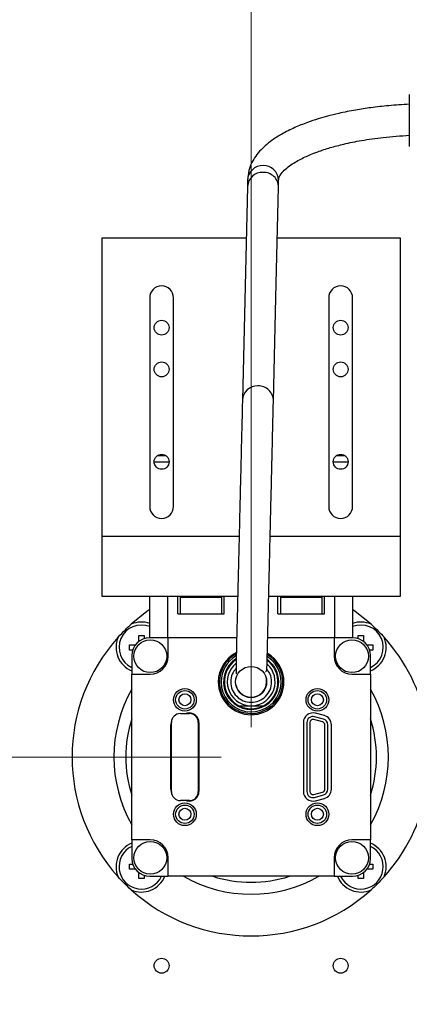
# Model space of a CAD drawing. Header units: millimetres. Extents: x 0 to 420, y 0 to 297.
# Tile 108 of 145: x 178 to 191, y 182 to 215. Entities that reach past the tile are written whole.
import ezdxf

# ---------------------------------------------------------------- set-up
doc = ezdxf.new("R2010")
doc.units = ezdxf.units.MM
doc.styles.add('SLDTEXTSTYLE0', font='TXT', dxfattribs={"width": 0.75})
doc.dimstyles.new('SLDDIMSTYLE0', dxfattribs={"dimtxt": 3.5, "dimasz": 3.302, "dimexe": 0, "dimexo": 0.0625, "dimgap": 0.875, "dimtad": 1, "dimlfac": 5, "dimrnd": 1e-09, "dimzin": 12, "dimdsep": 46, "dimtxsty": 'SLDTEXTSTYLE0', "dimsah": 1, "dimcen": 0.09, "dimadec": 0, "dimazin": 3, "dimtfac": 1, "dimtofl": 0, "dimtmove": 0, "dimatfit": 3, "dimfxl": 1, "dimfrac": 2, "dimtolj": 1, "dimtzin": 12, "dimarcsym": 0})

# ---------------------------------------------------------------- blocks, each defined once
blk = doc.blocks.new('_D_2')
at = {"color": 7, "linetype": 'Continuous', "lineweight": 18}
for p, q in [((185.436, 191.755), (185.436, 250.846)), ((235.436, 223.755), (235.436, 250.846)), ((235.436, 249.846), (185.436, 249.846))]:
    blk.add_line(p, q, dxfattribs=at)
for points in [[(185.436, 249.846), (188.738, 249.338), (188.738, 250.354)], [(235.436, 249.846), (232.134, 250.354), (232.134, 249.338)]]:
    blk.add_solid(points, dxfattribs=at)
at = {"color": 7, "linetype": 'Continuous', "lineweight": 18, "insert": (206.557, 254.358), "char_height": 3.5, "attachment_point": 1, "style": 'SLDTEXTSTYLE0'}
blk.add_mtext('250', dxfattribs=at)
blk = doc.blocks.new('_D_5')
at = {"color": 7, "linetype": 'Continuous', "lineweight": 18}
for p, q in [((186.436, 221.355), (271.003, 221.355)), ((270.003, 160.155), (270.003, 221.355)), ((186.436, 160.155), (271.003, 160.155))]:
    blk.add_line(p, q, dxfattribs=at)
for points in [[(270.003, 221.355), (269.495, 218.053), (270.511, 218.053)], [(270.003, 160.155), (270.511, 163.457), (269.495, 163.457)]]:
    blk.add_solid(points, dxfattribs=at)
at = {"color": 7, "linetype": 'Continuous', "lineweight": 18, "insert": (265.491, 186.876), "char_height": 3.5, "attachment_point": 1, "rotation": 90, "style": 'SLDTEXTSTYLE0'}
blk.add_mtext('306', dxfattribs=at)
blk = doc.blocks.new('_D_6')
at = {"color": 7, "linetype": 'Continuous', "lineweight": 18}
for p, q in [((142.436, 230.755), (115.112, 230.755)), ((116.112, 230.755), (116.112, 190.755)), ((184.436, 190.755), (115.112, 190.755))]:
    blk.add_line(p, q, dxfattribs=at)
for points in [[(116.112, 230.755), (115.604, 227.453), (116.62, 227.453)], [(116.112, 190.755), (116.62, 194.057), (115.604, 194.057)]]:
    blk.add_solid(points, dxfattribs=at)
at = {"color": 7, "linetype": 'Continuous', "lineweight": 18, "insert": (111.6, 206.876), "char_height": 3.5, "attachment_point": 1, "rotation": 90, "style": 'SLDTEXTSTYLE0'}
blk.add_mtext('200', dxfattribs=at)

msp = doc.modelspace()

# ---------------------------------------------------------------- linework, layer by layer
at = {"color": 7, "linetype": 'Continuous', "lineweight": 25}
for p, q in [((185.316, 210.097), (185.316, 209.8802)), ((186.356, 209.8747), (186.356, 210.097)), ((185.3162, 209.8861), (185.1435, 202.7219)), ((185.2745, 208.1553), (180.436, 208.1553)), ((180.436, 208.1553), (180.436, 198.1553)), ((190.436, 208.1553), (186.3147, 208.1553)), ((190.436, 198.1553), (190.436, 208.1553)), ((182.036, 206.1553), (182.036, 199.1553)), ((182.836, 199.1553), (182.836, 206.1553)), ((188.036, 206.1553), (188.036, 199.1553)), ((188.836, 199.1553), (188.836, 206.1553)), ((182.586, 200.8553), (182.286, 200.8553)), ((188.586, 200.8553), (188.286, 200.8553)), ((182.186, 200.6553), (182.686, 200.6553)), ((188.186, 200.6553), (188.686, 200.6553)), ((185.0335, 198.1553), (180.436, 198.1553)), ((180.436, 198.1553), (180.436, 196.1553)), ((190.436, 198.1553), (186.0738, 198.1553)), ((190.436, 196.1553), (190.436, 198.1553)), ((180.436, 196.1553), (184.9853, 196.1553)), ((182.036, 194.7553), (182.036, 196.1553)), ((182.636, 196.1553), (182.636, 194.7553)), ((182.976, 195.5553), (182.976, 196.1553)), ((184.536, 195.5553), (184.536, 196.1553)), ((186.0256, 196.1553), (190.436, 196.1553)), ((186.336, 195.5553), (186.336, 196.1553)), ((187.896, 195.5553), (187.896, 196.1553)), ((188.236, 194.7553), (188.236, 196.1553)), ((188.836, 196.1553), (188.836, 194.7553)), ((183.056, 196.1153), (183.056, 195.5553)), ((183.056, 196.1153), (183.756, 196.1153)), ((183.756, 196.1153), (184.456, 196.1153)), ((184.456, 195.5553), (184.456, 196.1153)), ((186.416, 196.1153), (186.416, 195.5553)), ((186.416, 196.1153), (187.116, 196.1153)), ((187.116, 196.1153), (187.816, 196.1153)), ((187.816, 195.5553), (187.816, 196.1153)), ((182.976, 195.5553), (184.536, 195.5553)), ((186.336, 195.5553), (187.896, 195.5553)), ((181.6706, 194.8339), (181.8476, 194.8339)), ((181.6706, 194.6312), (181.6706, 194.8339)), ((181.8476, 194.8339), (181.8476, 194.725)), ((189.0245, 194.8339), (189.2015, 194.8339)), ((189.0245, 194.725), (189.0245, 194.8339)), ((189.2015, 194.8339), (189.2015, 194.6312)), ((181.3575, 194.3438), (181.3575, 194.5208)), ((181.3575, 194.5208), (181.5602, 194.5208)), ((182.636, 194.7553), (182.036, 194.7553)), ((184.9516, 194.7553), (182.636, 194.7553)), ((182.656, 194.1353), (182.656, 194.7553)), ((188.236, 194.7553), (185.9918, 194.7553)), ((188.216, 194.7553), (188.216, 194.1353)), ((188.836, 194.7553), (188.236, 194.7553)), ((189.3119, 194.5208), (189.5146, 194.5208)), ((189.5146, 194.5208), (189.5146, 194.3438)), ((181.4664, 194.3438), (181.3575, 194.3438)), ((189.5146, 194.3438), (189.4057, 194.3438)), ((181.436, 194.1553), (181.436, 193.5353)), ((189.436, 193.5353), (189.436, 194.1553)), ((181.436, 187.9753), (181.436, 193.5353)), ((181.436, 193.5353), (182.056, 193.5353)), ((188.816, 193.5353), (189.436, 193.5353)), ((189.436, 193.5353), (189.436, 187.9753)), ((183.066, 192.2153), (183.366, 192.2153)), ((183.2493, 192.2153), (183.2832, 192.2244)), ((185.3783, 192.4753), (185.436, 192.4753)), ((185.436, 192.4753), (185.4938, 192.4753)), ((187.8889, 192.144), (187.5889, 192.2244)), ((182.766, 189.5953), (182.766, 191.9153)), ((183.666, 191.9153), (183.666, 189.5953)), ((183.686, 191.9153), (183.686, 189.5953)), ((187.186, 191.9153), (187.186, 189.5953)), ((187.306, 191.9153), (187.306, 189.5953)), ((187.406, 191.9153), (187.406, 189.5953)), ((187.8319, 191.9315), (187.5319, 192.0119)), ((187.8578, 192.0281), (187.5578, 192.1085)), ((182.746, 189.6757), (182.746, 191.8349)), ((187.906, 189.6757), (187.906, 191.8349)), ((188.006, 189.6757), (188.006, 191.8349)), ((188.126, 189.6757), (188.126, 191.8349)), ((187.5319, 189.4987), (187.8319, 189.5791)), ((183.366, 189.2953), (183.066, 189.2953)), ((183.2832, 189.2862), (183.2493, 189.2953)), ((187.5578, 189.4021), (187.8578, 189.4825)), ((187.5889, 189.2862), (187.8889, 189.3666)), ((182.056, 187.9753), (181.436, 187.9753)), ((181.436, 187.9753), (181.436, 187.3553)), ((189.436, 187.9753), (188.816, 187.9753)), ((189.436, 187.3553), (189.436, 187.9753)), ((182.656, 186.7553), (182.656, 187.3753)), ((188.216, 187.3753), (188.216, 186.7553)), ((181.3575, 187.1669), (181.4664, 187.1669)), ((181.3575, 186.9898), (181.3575, 187.1669)), ((181.5602, 186.9898), (181.3575, 186.9898)), ((189.5146, 186.9898), (189.3119, 186.9898)), ((189.4057, 187.1669), (189.5146, 187.1669)), ((189.5146, 187.1669), (189.5146, 186.9898)), ((181.6706, 186.6767), (181.6706, 186.8795)), ((181.8476, 186.6767), (181.6706, 186.6767)), ((181.8476, 186.7857), (181.8476, 186.6767)), ((182.036, 186.7553), (182.656, 186.7553)), ((188.216, 186.7553), (182.656, 186.7553)), ((188.216, 186.7553), (188.836, 186.7553)), ((189.0245, 186.6767), (189.0245, 186.7857)), ((189.2015, 186.6767), (189.0245, 186.6767)), ((189.2015, 186.8795), (189.2015, 186.6767))]:
    msp.add_line(p, q, dxfattribs=at)
at = {"color": 7, "linetype": 'Continuous', "lineweight": 25, "flags": 128}
for points in [[(186.1833, 202.6991), (186.2669, 206.1693), (186.3559, 209.8633)], [(182.036, 195.699), (181.9447, 195.6349), (181.4171, 195.2104)], [(189.455, 195.2104), (188.9274, 195.6349), (188.836, 195.699)]]:
    msp.add_lwpolyline(points, dxfattribs=at)
at = {"color": 7, "linetype": 'Continuous', "lineweight": 25}
for centre, radius in [((182.436, 205.1553), 0.25), ((188.436, 205.1553), 0.25), ((182.436, 203.7553), 0.25), ((188.436, 203.7553), 0.25), ((182.436, 200.6553), 0.25), ((188.436, 200.6553), 0.25), ((182.056, 194.1353), 0.55), ((188.816, 194.1353), 0.55), ((185.436, 193.2756), 0.5199), ((183.216, 192.6753), 0.38), ((183.216, 192.6753), 0.31), ((183.216, 192.6753), 0.2), ((187.656, 192.6753), 0.38), ((187.656, 192.6753), 0.31), ((187.656, 192.6753), 0.2), ((183.216, 188.8353), 0.38), ((187.656, 188.8353), 0.38), ((183.216, 188.8353), 0.31), ((183.216, 188.8353), 0.2), ((187.656, 188.8353), 0.31), ((187.656, 188.8353), 0.2), ((182.056, 187.3753), 0.55), ((188.816, 187.3753), 0.55), ((182.436, 183.7553), 0.25), ((188.436, 183.7553), 0.25)]:
    msp.add_circle(centre, radius, dxfattribs=at)
for centre, radius, start, end in [((185.836, 210.0737), 0.5205, 2.56827, 177.43173), ((185.8171, 209.8622), 0.5015, 87.83892, 177.31188), ((185.8528, 209.8606), 0.5031, 0.33891, 91.91323), ((182.436, 206.1553), 0.4, 0, 180), ((188.436, 206.1553), 0.4, 0, 180), ((182.436, 199.1553), 0.4, 180, 0), ((188.436, 199.1553), 0.4, 180, 0), ((181.7591, 194.4323), 0.75, 68.32917, 244.48634), ((181.7591, 194.4323), 0.85, 70.98415, 113.72409), ((189.113, 194.4323), 0.85, 66.27591, 109.01585), ((189.113, 194.4323), 0.75, 295.51366, 111.67083), ((185.436, 190.7553), 6, 137.94659, 222.05341), ((181.7591, 194.4323), 0.85, 156.27591, 247.66306), ((182.036, 194.1553), 0.6, 90, 180), ((188.836, 194.1553), 0.6, 0, 90), ((189.113, 194.4323), 0.85, 292.33694, 23.72409), ((185.436, 190.7553), 6, 10.9242, 42.05341), ((185.436, 193.2753), 1.1, 117.06291, 180), ((185.436, 193.2753), 1.06, 118.35081, 0), ((185.436, 193.2753), 1.06, 0, 58.57453), ((185.436, 193.2753), 1.1, 0, 59.77748), ((182.056, 194.1353), 0.6, 270, 0), ((185.436, 193.2753), 1.0071, 120.35391, 180), ((185.436, 193.2753), 1.0071, 180, 56.84139), ((185.436, 193.2753), 0.9247, 123.51992, 0), ((185.436, 193.2753), 0.9, 124.55525, 242.73396), ((185.436, 193.2753), 0.9, 297.26604, 53.27125), ((185.436, 193.2753), 0.9247, 0, 53.73873), ((188.816, 194.1353), 0.6, 180, 270), ((185.436, 193.2753), 1.1, 180, 0), ((185.436, 193.2753), 0.52, 190.89655, 10.89655), ((185.436, 190.7553), 4.6, 150.40815, 209.59185), ((185.436, 190.7553), 4.6, 330.40815, 29.59185), ((183.066, 191.9153), 0.3, 90, 180), ((183.366, 191.9153), 0.32, 0, 105), ((183.366, 191.9153), 0.3, 0, 90), ((185.436, 193.2753), 0.9, 242.73396, 297.26604), ((187.506, 191.9153), 0.32, 75, 180), ((185.436, 190.7553), 4.2, 162.24721, 197.75279), ((183.066, 191.8349), 0.32, 158.4921, 180), ((187.506, 191.9153), 0.2, 75, 180), ((187.506, 191.9153), 0.1, 75, 180), ((187.806, 191.8349), 0.1, 0, 75), ((187.806, 191.8349), 0.2, 0, 75), ((187.806, 191.8349), 0.32, 0, 75), ((185.436, 190.7553), 4.2, 342.24721, 17.75279), ((183.066, 189.6757), 0.32, 180, 201.5079), ((183.066, 189.5953), 0.3, 180, 270), ((183.366, 189.5953), 0.32, 255, 0), ((183.366, 189.5953), 0.3, 270, 0), ((187.506, 189.5953), 0.32, 180, 285), ((187.506, 189.5953), 0.2, 180, 285), ((187.506, 189.5953), 0.1, 180, 285), ((187.806, 189.6757), 0.1, 285, 0), ((187.806, 189.6757), 0.2, 285, 0), ((187.806, 189.6757), 0.32, 285, 0), ((185.436, 190.7553), 6, 317.94659, 349.0758), ((182.056, 187.3753), 0.6, 0, 90), ((188.816, 187.3753), 0.6, 90, 180), ((181.7591, 187.0784), 0.85, 112.33694, 203.72409), ((181.7591, 187.0784), 0.75, 115.51366, 334.48634), ((189.113, 187.0784), 0.75, 205.51366, 64.48634), ((189.113, 187.0784), 0.85, 336.27591, 67.66306), ((182.036, 187.3553), 0.6, 180, 270), ((188.836, 187.3553), 0.6, 270, 0), ((181.7591, 187.0784), 0.85, 246.27591, 337.66306), ((185.436, 190.7553), 4.6, 240.40815, 299.59185), ((185.436, 190.7553), 4.2, 252.24721, 287.75279), ((189.113, 187.0784), 0.85, 202.33694, 293.72409), ((185.436, 190.7553), 6, 227.94659, 312.05341)]:
    msp.add_arc(centre, radius, start, end, dxfattribs=at)
at = {"color": 1, "linetype": 'Continuous', "lineweight": 25}
for centre, radius, start, end in [((185.6445, 202.698), 0.5015, 87.83949, 177.29181), ((185.6802, 202.6965), 0.503, 0.05556, 91.91914), ((185.436, 193.2753), 0.8021, 129.75897, 265.87394), ((185.436, 193.2753), 0.8021, 274.12606, 47.64783)]:
    msp.add_arc(centre, radius, start, end, dxfattribs=at)
at = {"color": 7, "linetype": 'Continuous', "lineweight": 25}
for points, knots in [([(190.736, 212.971), (190.736, 212.921), (190.736, 212.8441), (190.736, 212.6669), (190.736, 212.5085), (190.736, 212.3331), (190.736, 212.099), (190.736, 211.8101), (190.736, 211.5587), (190.736, 211.3994), (190.736, 211.3026), (190.736, 211.2476), (190.736, 211.216), (190.736, 211.2282), (190.736, 211.2296)], [0, 0, 0, 0, 0.1346705, 0.2071657, 0.2811999, 0.3552338, 0.4277291, 0.5623995, 0.6970697, 0.7695651, 0.843599, 0.917633, 0.9901285, 1, 1, 1, 1]), ([(190.736, 212.6453), (190.5055, 212.6321), (190.0712, 212.6073), (189.4713, 212.5377), (188.9096, 212.4509), (188.424, 212.3536), (188.0095, 212.2508), (187.6597, 212.1501), (187.2874, 212.0258), (186.8719, 211.8593), (186.4757, 211.6613), (186.1522, 211.456), (185.9287, 211.2786), (185.7446, 211.1019), (185.5877, 210.9142), (185.4474, 210.6809), (185.3398, 210.4111), (185.3244, 210.2073), (185.316, 210.097)], [0, 0, 0, 0, 0.0839765, 0.1581866, 0.2219823, 0.2977019, 0.350365, 0.3948021, 0.4497329, 0.5194342, 0.5983521, 0.6673425, 0.724025, 0.7616707, 0.8178114, 0.8678116, 0.928508, 1, 1, 1, 1]), ([(186.356, 210.097), (186.3631, 210.1435), (186.3761, 210.2293), (186.491, 210.3828), (186.6551, 210.5335), (186.8488, 210.6695), (187.0429, 210.7818), (187.2313, 210.8756), (187.434, 210.9651), (187.7099, 211.0729), (188.0808, 211.1943), (188.5693, 211.3228), (189.1607, 211.4422), (189.8963, 211.5504), (190.4439, 211.5862), (190.736, 211.6053)], [0, 0, 0, 0, 0.1130637, 0.2086432, 0.28779, 0.3496391, 0.4015606, 0.4467356, 0.4854627, 0.533718, 0.6093003, 0.6837084, 0.7732056, 0.8789952, 1, 1, 1, 1]), ([(185.1435, 202.7219), (185.1413, 202.6266), (185.1367, 202.4389), (185.1277, 202.0623), (185.1178, 201.6514), (185.1069, 201.2004), (185.0961, 200.7527), (185.0855, 200.3114), (185.0738, 199.8292), (185.0597, 199.2417), (185.0428, 198.5388), (185.0253, 197.8129), (185.0079, 197.0921), (184.9912, 196.3994), (184.9773, 195.8237), (184.9662, 195.3609), (184.9569, 194.9773), (184.9486, 194.6327), (184.9412, 194.3195), (184.9356, 194.0464), (184.9308, 193.8057), (184.9333, 193.6335), (184.9279, 193.5429), (184.9422, 193.5509), (184.9426, 193.5511)], [0, 0, 0, 0, 0.0557164, 0.1097829, 0.1603583, 0.2056823, 0.2553288, 0.2919003, 0.3271603, 0.3824348, 0.4402148, 0.4990779, 0.5580794, 0.6166308, 0.674481, 0.7124182, 0.7497187, 0.7920951, 0.82914, 0.8699406, 0.9136744, 0.9594177, 0.9989907, 1, 1, 1, 1]), ([(185.9213, 193.6203), (185.9253, 193.6216), (185.9439, 193.6275), (185.9592, 193.6801), (185.9689, 193.8099), (185.9737, 194.0017), (185.9815, 194.3261), (185.9924, 194.7801), (186.007, 195.3829), (186.0222, 196.0136), (186.038, 196.6712), (186.0547, 197.3627), (186.0715, 198.0628), (186.0878, 198.7355), (186.1014, 199.3031), (186.1141, 199.8289), (186.1273, 200.376), (186.1412, 200.952), (186.1544, 201.5007), (186.1658, 201.9756), (186.1759, 202.3947), (186.1808, 202.5974), (186.1833, 202.6991)], [0, 0, 0, 0, 0.0102057, 0.0481127, 0.0855226, 0.1219327, 0.1570121, 0.2246293, 0.2878155, 0.3454392, 0.4026363, 0.4608986, 0.5192047, 0.5743577, 0.6255348, 0.6603378, 0.7088311, 0.7705465, 0.823694, 0.8808757, 0.9402541, 1, 1, 1, 1]), ([(180.9809, 194.7743), (181.0599, 194.8592), (181.2006, 195.0107), (181.3511, 195.1495), (181.4171, 195.2104)], [0, 0, 0, 0, 0.56106524, 1, 1, 1, 1]), ([(189.455, 195.2104), (189.54, 195.1315), (189.6914, 194.9908), (189.8302, 194.8403), (189.8912, 194.7743)], [0, 0, 0, 0, 0.56106524, 1, 1, 1, 1]), ([(185.0237, 192.4753), (185.0682, 192.4753), (185.1379, 192.4753), (185.2477, 192.4754), (185.3227, 192.4753), (185.3605, 192.4753), (185.3783, 192.4753)], [0, 0, 0, 0, 0.4980375, 0.780746, 0.8964106, 1, 1, 1, 1]), ([(185.4938, 192.4753), (185.5115, 192.4753), (185.5492, 192.4753), (185.6239, 192.4754), (185.7338, 192.4753), (185.8037, 192.4753), (185.8484, 192.4753)], [0, 0, 0, 0, 0.1031641, 0.2183041, 0.499524, 1, 1, 1, 1]), ([(181.4171, 186.3002), (181.3321, 186.3791), (181.1807, 186.5198), (181.0419, 186.6703), (180.9809, 186.7364)], [0, 0, 0, 0, 0.56106524, 1, 1, 1, 1]), ([(189.8912, 186.7364), (189.8122, 186.6514), (189.6715, 186.4999), (189.521, 186.3611), (189.455, 186.3002)], [0, 0, 0, 0, 0.56106524, 1, 1, 1, 1])]:
    msp.add_open_spline(points, degree=3, knots=knots, dxfattribs=at)
at = {"color": 1, "linetype": 'Continuous', "lineweight": 25}
for points, knots in [([(184.9318, 193.7306), (184.8834, 193.669), (184.7794, 193.5365), (184.7341, 193.2743), (184.786, 193.0062), (184.9389, 192.7793), (185.1669, 192.6209), (185.3463, 192.6002), (185.436, 192.5899)], [0, 0, 0, 0, 0.1479032, 0.3183226, 0.488742, 0.6591613, 0.8295807, 1, 1, 1, 1]), ([(185.436, 192.5899), (185.5258, 192.6002), (185.7052, 192.6209), (185.9332, 192.7792), (186.0862, 193.0062), (186.1375, 193.2741), (186.0961, 193.526), (185.9997, 193.6503), (185.9585, 193.7034)], [0, 0, 0, 0, 0.1740523, 0.3481046, 0.5221569, 0.6962092, 0.8702616, 1, 1, 1, 1])]:
    msp.add_open_spline(points, degree=3, knots=knots, dxfattribs=at)

# ---------------------------------------------------------------- dimensions: what is measured, and where the dimension line sits
at = {"color": 7, "linetype": 'Continuous', "lineweight": 18}
dim = msp.add_linear_dim(base=(185.436, 249.8462), p1=(235.436, 222.7553), p2=(185.436, 190.7553), dimstyle='SLDDIMSTYLE0', dxfattribs=at)
dim.commit()
dim.dimension.update_dxf_attribs({"geometry": '_D_2', "text_midpoint": (210.436, 249.8462), "dimtype": 160})
for base, p1, p2, picture, middle in [((116.1116, 190.7553), (143.436, 230.7553), (185.436, 190.7553), '_D_6', (116.1116, 210.7553)), ((270.0027, 221.3553), (185.436, 160.1553), (185.436, 221.3553), '_D_5', (270.0027, 190.7553))]:
    dim = msp.add_linear_dim(base=base, p1=p1, p2=p2, angle=90, dimstyle='SLDDIMSTYLE0', dxfattribs=at)
    dim.commit()
    dim.dimension.update_dxf_attribs({"geometry": picture, "text_midpoint": middle, "dimtype": 160})

doc.saveas('drawing.dxf')
